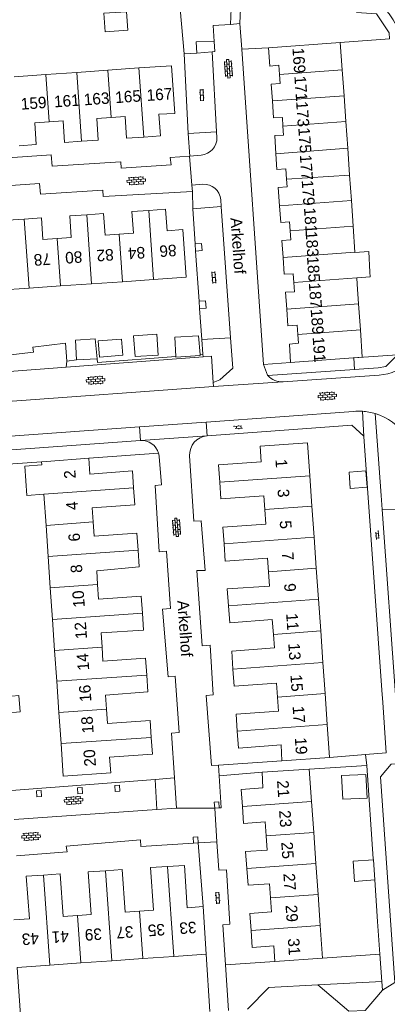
# Model space of a CAD drawing. Extents: x 99476 to 102828, y 406437 to 407931.
# Tile 8 of 162: x 99734 to 99798, y 406614 to 406785. Entities that reach past the tile are written whole.
import ezdxf

# ---------------------------------------------------------------- set-up
doc = ezdxf.new("R2010")
doc.units = 0
doc.header["$MEASUREMENT"] = 0
for name, color, linetype, lineweight in [('BG_bijgebouw', 253, 'Continuous', 0), ('BG_dakoverstek', 253, 'Continuous', 13), ('BG_dakoverstek bijgebouw', 253, 'Continuous', 0), ('BG_heg haag', 253, 'Continuous', 0), ('BG_hek', 253, 'Continuous', 0), ('BG_hoofdgebouw', 253, 'Continuous', 13), ('BG_huisnummer', 253, 'Continuous', 0), ('BG_kant verharding', 253, 'Continuous', 0), ('BG_open verharding', 253, 'Continuous', 0), ('BG_raster', 253, 'Continuous', 0), ('BG_schutting', 253, 'Continuous', 0), ('BG_straatnaam', 253, 'Continuous', 0), ('BG_tussenmuur', 253, 'Continuous', 0), ('BG_vlakafsluiter', 253, 'Continuous', 0)]:
    doc.layers.add(name, color=color, linetype=linetype, lineweight=lineweight)
doc.styles.add('Style-WORKING', font='WORKING.shx')

# ---------------------------------------------------------------- blocks, each defined once
blk = doc.blocks.new('S02OV4')
at = {"layer": 'BG_open verharding', "linetype": 'Continuous', "lineweight": 0}
for p, q in [((0, -0.200092), (0, 0.200092)), ((0, 0.2), (3.201, 0.2)), ((0.214, 0.6), (2.9, 0.6)), ((0.4, 0.199), (0.4, 0.6)), ((0.8, 0.6), (0.8, 0.7)), ((0.8, -0.2), (0.8, 0.2)), ((1.2, 0.2), (1.2, 0.6)), ((1.6, 0.6), (1.6, 0.7)), ((1.6, -0.2), (1.6, 0.2)), ((2, 0.199), (2, 0.6)), ((2.4, 0.6), (2.4, 0.7)), ((2.4, -0.2), (2.4, 0.2)), ((2.8, 0.2), (2.8, 0.6)), ((3.2, -0.199908), (3.2, 0.200092)), ((0, -0.2), (3.2, -0.199)), ((0.31, -0.6), (2.9, -0.6)), ((0.4, -0.6), (0.399, -0.2)), ((0.8, -0.7), (0.8, -0.6)), ((1.2, -0.6), (1.2, -0.2)), ((1.6, -0.7), (1.6, -0.6)), ((2, -0.6), (1.999, -0.2)), ((2.4, -0.7), (2.4, -0.6)), ((2.8, -0.6), (2.8, -0.2))]:
    blk.add_line(p, q, dxfattribs=at)
blk = doc.blocks.new('S02OV2')
at = {"layer": 'BG_open verharding', "linetype": 'Continuous', "lineweight": 0}
for p, q in [((0.052866, 0.482148), (0.183301, 0.482148)), ((0.183301, -1.01785), (0.183301, 0.982147)), ((0.183301, 0.895191), (0.705039, 0.895191)), ((0.705039, -1.01785), (0.705039, 0.982147)), ((0.705039, 0.43867), (0.835473, 0.43867)), ((0.052866, -0.517416), (0.183301, -0.517416)), ((0.183301, -0.017851), (0.705039, -0.017851)), ((0.183301, -0.930894), (0.705039, -0.930894)), ((0.705039, -0.473938), (0.835473, -0.473938))]:
    blk.add_line(p, q, dxfattribs=at)
blk = doc.blocks.new('S02OV6')
at = {"layer": 'BG_open verharding', "linetype": 'Continuous', "lineweight": 0}
for p, q in [((0, 0.20784), (1.371449, 0.20784)), ((0.085505, 0.20784), (0.085505, 0.268177)), ((0.485, -0.192), (0.486, 0.207)), ((0.885505, 0.20784), (0.885505, 0.31106)), ((1.285, -0.193), (1.285, 0.207)), ((0.268333, -0.19216), (1.549656, -0.19216)), ((0.885505, -0.32925), (0.885505, -0.19216))]:
    blk.add_line(p, q, dxfattribs=at)

msp = doc.modelspace()

# ---------------------------------------------------------------- linework, layer by layer
at = {"layer": 'BG_bijgebouw', "linetype": 'Continuous', "lineweight": 0}
for p, q in [((99743.871, 406725.505), (99747.415, 406725.713)), ((99795.362, 406638.743), (99795.605, 406635.251))]:
    msp.add_line(p, q, dxfattribs=at)
at = {"layer": 'BG_bijgebouw', "linetype": 'Continuous', "lineweight": 0, "flags": 128}
for points in [[(99748.618, 406785.676), (99748.805, 406782.461), (99752.76, 406782.75), (99752.55, 406785.94), (99748.618, 406785.676)], [(99747.415, 406725.713), (99747.096, 406729.159), (99743.656, 406728.915)], [(99747.611, 406728.824), (99747.86, 406725.996), (99751.893, 406726.322), (99751.645, 406729.138), (99747.611, 406728.824)], [(99753.74, 406729.699), (99754.013, 406726.086), (99758.048, 406726.306), (99757.815, 406729.956), (99753.74, 406729.699)], [(99761.106, 406726.1), (99760.917, 406729.479), (99765.045, 406729.7), (99765.316, 406726.444)], [(99765.316, 406726.444), (99765.332, 406726.249), (99761.112, 406726), (99761.106, 406726.1)], [(99789.823, 406653.369), (99790.073, 406649.255), (99794.287, 406649.454), (99794.042, 406653.58), (99789.823, 406653.369)], [(99795.605, 406635.251), (99792.12, 406635.008), (99791.877, 406638.5), (99795.362, 406638.743)]]:
    msp.add_lwpolyline(points, dxfattribs=at)
at = {"layer": 'BG_dakoverstek', "linetype": 'Continuous', "lineweight": 13}
msp.add_line((99792.565, 406738.634), (99792.492, 406739.729), dxfattribs=at)
at = {"layer": 'BG_dakoverstek', "linetype": 'Continuous', "lineweight": 13, "flags": 128}
msp.add_lwpolyline([(99738.188, 406702.197), (99735.229, 406701.994), (99734.879, 406707.086), (99737.838, 406707.289)], dxfattribs=at)
at = {"layer": 'BG_dakoverstek bijgebouw', "linetype": 'Continuous', "lineweight": 0}
msp.add_line((99743.656, 406728.915), (99743.871, 406725.505), dxfattribs=at)
at = {"layer": 'BG_dakoverstek bijgebouw', "linetype": 'Continuous', "lineweight": 0, "flags": 128}
for points in [[(99791.357, 406703.21), (99791.157, 406706.051), (99794.07, 406706.256), (99794.27, 406703.416), (99791.357, 406703.21)], [(99731.588, 406664.191), (99734.088, 406664.433), (99733.815, 406667.262), (99731.391, 406667.027)]]:
    msp.add_lwpolyline(points, dxfattribs=at)
at = {"layer": 'BG_heg haag', "linetype": 'Continuous', "lineweight": 0}
for p, q in [((99772.21, 406783.88), (99772.513, 406779.461)), ((99763.2, 406764.78), (99763.507, 406760.897)), ((99763.95, 406754.76), (99764.01, 406751.75)), ((99764.431, 406745.665), (99764.01, 406751.75)), ((99764.519, 406744.398), (99764.431, 406745.665)), ((99765.122, 406735.689), (99764.519, 406744.398)), ((99765.21, 406734.422), (99765.122, 406735.689)), ((99765.58, 406729.07), (99765.21, 406734.422)), ((99765.791, 406726.483), (99765.58, 406729.07)), ((99765.826, 406726.06), (99765.791, 406726.483)), ((99777.075, 406722.797), (99792.095, 406723.834)), ((99757.49, 406652.69), (99732.57, 406650.78)), ((99757.49, 406652.69), (99760.854, 406652.992)), ((99766.37, 406622.38), (99766.961, 406612.438)), ((99785.72, 406617.06), (99796.827, 406617.602))]:
    msp.add_line(p, q, dxfattribs=at)
at = {"layer": 'BG_heg haag', "linetype": 'Continuous', "lineweight": 0, "flags": 128}
for points in [[(99778.941, 406786.312), (99772.32, 406786.5), (99772.21, 406783.88)], [(99792.095, 406723.834), (99796.215, 406724.118), (99797.536, 406724.371), (99799.573, 406726.403)], [(99785.72, 406617.06), (99777.21, 406616.6), (99773.52, 406612.83)]]:
    msp.add_lwpolyline(points, dxfattribs=at)
at = {"layer": 'BG_hek', "linetype": 'Continuous', "lineweight": 0, "flags": 128}
msp.add_lwpolyline([(99747.415, 406725.713), (99747.466, 406725.049), (99761.106, 406726.1)], dxfattribs=at)
at = {"layer": 'BG_hoofdgebouw', "linetype": 'Continuous', "lineweight": 13}
for p, q in [((99777.16, 406779.7), (99789.63, 406780.62)), ((99789.63, 406780.62), (99789.962, 406775.869)), ((99733.051, 406774.664), (99738.504, 406775.045)), ((99738.504, 406775.045), (99743.885, 406775.421)), ((99743.885, 406775.421), (99749.288, 406775.799)), ((99749.288, 406775.799), (99754.679, 406776.176)), ((99789.962, 406775.869), (99790.276, 406771.369)), ((99790.276, 406771.369), (99790.591, 406766.874)), ((99790.591, 406766.874), (99790.912, 406762.27)), ((99790.912, 406762.27), (99791.239, 406757.602)), ((99791.239, 406757.602), (99791.547, 406753.195)), ((99791.547, 406753.195), (99791.86, 406748.707)), ((99791.86, 406748.707), (99792.174, 406744.219)), ((99792.174, 406744.219), (99792.178, 406744.159)), ((99751.83, 406739.086), (99746.43, 406738.712)), ((99757.221, 406739.459), (99751.83, 406739.086)), ((99735.623, 406737.963), (99730.305, 406737.595)), ((99741.05, 406738.339), (99735.623, 406737.963)), ((99746.43, 406738.712), (99741.05, 406738.339)), ((99792.565, 406738.634), (99792.803, 406735.223)), ((99792.803, 406735.223), (99793.116, 406730.752)), ((99746, 406708.43), (99738.639, 406707.9)), ((99737.8, 406707.84), (99738.639, 406707.9)), ((99737.838, 406707.289), (99737.8, 406707.84)), ((99784.709, 406700.133), (99784.339, 406705.42)), ((99738.188, 406702.197), (99738.559, 406696.798)), ((99785.086, 406694.736), (99784.709, 406700.133)), ((99738.559, 406696.798), (99738.931, 406691.383)), ((99785.463, 406689.36), (99785.086, 406694.736)), ((99738.931, 406691.383), (99739.305, 406685.95)), ((99785.84, 406683.973), (99785.463, 406689.36)), ((99739.305, 406685.95), (99739.683, 406680.447)), ((99786.224, 406678.476), (99785.84, 406683.973)), ((99739.683, 406680.447), (99740.053, 406675.065)), ((99786.609, 406672.98), (99786.224, 406678.476)), ((99740.053, 406675.065), (99740.418, 406669.743)), ((99786.986, 406667.593), (99786.609, 406672.98)), ((99740.418, 406669.743), (99740.79, 406664.335)), ((99787.363, 406662.206), (99786.986, 406667.593)), ((99740.79, 406664.335), (99741.162, 406658.92)), ((99787.76, 406656.53), (99787.363, 406662.206)), ((99779.5, 406655.93), (99787.76, 406656.53)), ((99784.25, 406654.51), (99776.04, 406653.94)), ((99784.64, 406648.888), (99784.25, 406654.51)), ((99785.015, 406643.5), (99784.64, 406648.888)), ((99785.388, 406638.119), (99785.015, 406643.5)), ((99785.763, 406632.73), (99785.388, 406638.119)), ((99786.136, 406627.348), (99785.763, 406632.73)), ((99765.8, 406630.64), (99766.37, 406622.38)), ((99786.53, 406621.68), (99786.136, 406627.348)), ((99749.97, 406621.23), (99744.59, 406620.853)), ((99755.343, 406621.607), (99749.97, 406621.23)), ((99760.717, 406621.984), (99755.343, 406621.607)), ((99766.37, 406622.38), (99760.717, 406621.984)), ((99778.28, 406621.1), (99786.53, 406621.68)), ((99739.212, 406620.476), (99733.56, 406620.08)), ((99744.59, 406620.853), (99739.212, 406620.476))]:
    msp.add_line(p, q, dxfattribs=at)
at = {"layer": 'BG_hoofdgebouw', "linetype": 'Continuous', "lineweight": 13, "flags": 128}
for points in [[(99779.071, 406775.069), (99778.94, 406776.65), (99777.39, 406776.52), (99777.16, 406779.7)], [(99754.679, 406776.176), (99760.32, 406776.57), (99760.9, 406768.27), (99758.16, 406768.15), (99758.44, 406764.4), (99755.516, 406764.197)], [(99777.854, 406770.457), (99777.65, 406773.38), (99779.2, 406773.51), (99779.071, 406775.069)], [(99779.669, 406766.082), (99779.58, 406767.6), (99778.06, 406767.51), (99777.854, 406770.457)], [(99739.078, 406766.816), (99736.61, 406766.64), (99736.87, 406762.9), (99733.887, 406762.692)], [(99744.722, 406763.454), (99741.76, 406763.245), (99741.52, 406766.99), (99739.078, 406766.816)], [(99749.862, 406767.572), (99747.37, 406767.4), (99747.63, 406763.66), (99744.722, 406763.454)], [(99755.516, 406764.197), (99752.54, 406763.99), (99752.29, 406767.74), (99749.862, 406767.572)], [(99778.453, 406761.288), (99778.24, 406764.43), (99779.76, 406764.52), (99779.669, 406766.082)], [(99780.3, 406756.873), (99780.18, 406758.65), (99778.64, 406758.54), (99778.453, 406761.288)], [(99779.078, 406752.28), (99778.86, 406755.43), (99780.39, 406755.53), (99780.3, 406756.873)], [(99745.616, 406750.71), (99748.56, 406750.91), (99748.82, 406747.18), (99751.271, 406747.355)], [(99751.271, 406747.355), (99753.72, 406747.53), (99753.45, 406751.26), (99756.386, 406751.46)], [(99756.386, 406751.46), (99759.32, 406751.66), (99759.6, 406747.91), (99762.3, 406748.13), (99762.86, 406739.85), (99757.221, 406739.459)], [(99780.939, 406747.915), (99780.83, 406749.47), (99779.28, 406749.36), (99779.078, 406752.28)], [(99729.736, 406745.847), (99732.15, 406746.01), (99731.9, 406749.74), (99734.793, 406749.947)], [(99734.793, 406749.947), (99737.76, 406750.16), (99738.02, 406746.42), (99740.494, 406746.596)], [(99740.494, 406746.596), (99742.94, 406746.77), (99742.67, 406750.51), (99745.616, 406750.71)], [(99779.7, 406743.302), (99779.5, 406746.23), (99781.05, 406746.34), (99780.939, 406747.915)], [(99792.178, 406744.159), (99794.607, 406744.311), (99794.78, 406740.719), (99794.836, 406739.901), (99792.492, 406739.729)], [(99781.553, 406738.929), (99781.45, 406740.47), (99779.9, 406740.37), (99779.7, 406743.302)], [(99780.33, 406734.325), (99780.12, 406737.25), (99781.66, 406737.34), (99781.553, 406738.929)], [(99782.271, 406729.942), (99782.15, 406731.53), (99780.54, 406731.41), (99780.33, 406734.325)], [(99793.116, 406730.752), (99793.45, 406725.97), (99780.98, 406725.09)], [(99780.98, 406725.09), (99780.79, 406728.27), (99782.39, 406728.39), (99782.271, 406729.942)], [(99784.339, 406705.42), (99783.94, 406711.12), (99775.7, 406710.52), (99775.9, 406707.8), (99768.5, 406707.29), (99768.715, 406704.285)], [(99753.759, 406703.298), (99753.57, 406706.24), (99746.16, 406705.71), (99746, 406708.43)], [(99746.713, 406697.382), (99746.54, 406699.81), (99753.95, 406700.33), (99753.759, 406703.298)], [(99768.715, 406704.285), (99768.92, 406701.41), (99776.35, 406701.94), (99776.52, 406699.539)], [(99776.52, 406699.539), (99776.7, 406697.01), (99769.27, 406696.48), (99769.466, 406693.602)], [(99754.532, 406692.514), (99754.32, 406695.45), (99746.89, 406694.9), (99746.713, 406697.382)], [(99769.466, 406693.602), (99769.67, 406690.6), (99777.01, 406691.12), (99777.175, 406688.758)], [(99747.52, 406686.514), (99747.36, 406688.9), (99754.74, 406689.62), (99754.532, 406692.514)], [(99777.175, 406688.758), (99777.35, 406686.25), (99770, 406685.775), (99770.215, 406682.838)], [(99755.295, 406681.554), (99755.09, 406684.5), (99747.69, 406683.99), (99747.52, 406686.514)], [(99770.215, 406682.838), (99770.43, 406679.9), (99777.82, 406680.46), (99778.014, 406677.88)], [(99748.275, 406675.676), (99748.11, 406678.13), (99755.5, 406678.61), (99755.295, 406681.554)], [(99778.014, 406677.88), (99778.19, 406675.55), (99770.79, 406674.99), (99770.996, 406671.846)], [(99756.05, 406670.804), (99755.85, 406673.73), (99748.44, 406673.22), (99748.275, 406675.676)], [(99749.034, 406664.874), (99748.86, 406667.31), (99756.25, 406667.88), (99756.05, 406670.804)], [(99770.996, 406671.846), (99771.19, 406668.89), (99778.56, 406669.43), (99778.734, 406666.994)], [(99778.734, 406666.994), (99778.91, 406664.54), (99771.54, 406664.01), (99771.75, 406661.072)], [(99756.82, 406659.999), (99756.61, 406662.93), (99749.21, 406662.41), (99749.034, 406664.874)], [(99771.75, 406661.072), (99771.96, 406658.13), (99779.34, 406658.69), (99779.5, 406655.93)], [(99741.162, 406658.92), (99741.55, 406653.28), (99749.82, 406653.85), (99749.59, 406656.57), (99757.03, 406657.06), (99756.82, 406659.999)], [(99776.04, 406653.94), (99776.16, 406651.23), (99772.45, 406650.96), (99772.645, 406648.012)], [(99772.645, 406648.012), (99772.84, 406645.07), (99776.59, 406645.36), (99776.766, 406642.892)], [(99776.766, 406642.892), (99776.94, 406640.44), (99773.19, 406640.2), (99773.407, 406637.239)], [(99744.007, 406629.107), (99746.42, 406629.28), (99745.9, 406636.65), (99748.874, 406636.857)], [(99748.874, 406636.857), (99751.78, 406637.06), (99752.29, 406629.66), (99754.765, 406629.831)], [(99754.765, 406629.831), (99757.21, 406630), (99756.69, 406637.4), (99759.622, 406637.594)], [(99759.622, 406637.594), (99762.57, 406637.79), (99763.07, 406630.42), (99765.8, 406630.64)], [(99773.407, 406637.239), (99773.62, 406634.33), (99777.33, 406634.61), (99777.521, 406632.144)], [(99732.97, 406628.33), (99735.68, 406628.52), (99735.13, 406635.89), (99738.117, 406636.098)], [(99738.117, 406636.098), (99741.02, 406636.3), (99741.54, 406628.93), (99744.007, 406629.107)], [(99777.521, 406632.144), (99777.71, 406629.7), (99773.95, 406629.41), (99774.155, 406626.474)], [(99774.155, 406626.474), (99774.36, 406623.53), (99778.09, 406623.83), (99778.28, 406621.1)]]:
    msp.add_lwpolyline(points, dxfattribs=at)
at = {"layer": 'BG_kant verharding', "linetype": 'Continuous', "lineweight": 0}
for p, q in [((99770.545, 406783.73), (99772.21, 406783.88)), ((99762.55, 406778.61), (99764.743, 406778.775)), ((99763.2, 406764.78), (99762.55, 406778.61)), ((99764.743, 406778.775), (99767.365, 406778.972)), ((99768.15, 406765.09), (99767.365, 406778.972)), ((99772.513, 406779.461), (99776.271, 406724.71)), ((99768.15, 406765.09), (99763.2, 406764.78)), ((99768.15, 406765.09), (99768.201, 406764.14)), ((99763.507, 406760.897), (99763.462, 406760.893)), ((99765.494, 406761.053), (99763.507, 406760.897)), ((99763.87, 406755.86), (99765.766, 406755.993)), ((99763.95, 406754.76), (99763.87, 406755.86)), ((99768.875, 406753.315), (99768.97, 406752.11)), ((99764.01, 406751.75), (99768.97, 406752.11)), ((99770.59, 406729.33), (99768.97, 406752.11)), ((99770.59, 406729.33), (99765.58, 406729.07)), ((99742.068, 406724.266), (99765.826, 406726.06)), ((99779.687, 406721.731), (99796.376, 406722.876)), ((99767.63, 406720.9), (99731.14, 406718.24)), ((99767.585, 406721.57), (99767.63, 406720.9)), ((99779.671, 406721.73), (99779.687, 406721.731)), ((99791.925, 406716.571), (99766.342, 406714.713)), ((99796.708, 406701.968), (99795.692, 406716.182)), ((99754.758, 406713.871), (99731.61, 406712.19)), ((99766.342, 406714.713), (99754.758, 406713.871)), ((99766.54, 406712.348), (99784.637, 406713.657)), ((99766.54, 406712.348), (99754.929, 406711.52)), ((99731.79, 406709.84), (99754.929, 406711.52)), ((99796.88, 406699.566), (99796.708, 406701.968)), ((99768.61, 406653.35), (99776.04, 406653.94)), ((99757.81, 406647.5), (99757.49, 406652.69)), ((99760.854, 406652.992), (99761.21, 406647.73)), ((99733.03, 406645.77), (99757.81, 406647.5)), ((99761.21, 406647.73), (99757.81, 406647.5)), ((99767.83, 406647.71), (99768.595, 406647.759)), ((99768.206, 406641.863), (99767.83, 406647.71)), ((99764.96, 406641.67), (99764.164, 406641.621)), ((99765.8, 406630.64), (99764.96, 406641.67)), ((99796.102, 406628.061), (99796.496, 406622.38)), ((99796.496, 406622.38), (99796.827, 406617.602)), ((99734.257, 406610.184), (99733.56, 406620.08)), ((99770.25, 406612.6), (99769.702, 406620.497)), ((99796.827, 406617.602), (99796.93, 406616.11)), ((99791.08, 406612.5), (99785.72, 406617.06))]:
    msp.add_line(p, q, dxfattribs=at)
at = {"layer": 'BG_kant verharding', "linetype": 'Continuous', "lineweight": 0, "flags": 128}
for points in [[(99761.835, 406786.469), (99765.493, 406786.507), (99770.67, 406786.5), (99770.545, 406783.73)], [(99770.545, 406783.73), (99767.55, 406783.55), (99767.744, 406780.797)], [(99767.744, 406780.797), (99764.597, 406780.714), (99764.743, 406778.775)], [(99767.365, 406778.972), (99767.87, 406779.01), (99767.744, 406780.797)], [(99763.462, 406760.893), (99760.1, 406760.63), (99760.25, 406759.34), (99751.6, 406758.8), (99751.52, 406759.91), (99739.61, 406759.16), (99739.45, 406761.11), (99728.58, 406760.35), (99728.65, 406759.11), (99726.38, 406758.92), (99726.48, 406757.09), (99719.134, 406756.544)], [(99720.95, 406751.87), (99731.72, 406752.62), (99731.58, 406755.74), (99737.44, 406756.15), (99737.6, 406754.26), (99748.4, 406755), (99748.47, 406753.9), (99763.95, 406754.76)], [(99767.585, 406721.57), (99768.75, 406722.08), (99770.96, 406724.06), (99770.59, 406729.33)], [(99765.826, 406726.06), (99767.28, 406726.17), (99767.585, 406721.57)], [(99731.14, 406718.24), (99730.74, 406723.41), (99742.068, 406724.266)], [(99776.271, 406724.71), (99777.009, 406722.873), (99777.075, 406722.797)], [(99758.199, 406708.72), (99758.6, 406703.82), (99757.47, 406703.71), (99758.21, 406692.22), (99759.49, 406692.31), (99760.18, 406682.36), (99758.79, 406682.27), (99759.74, 406670.53), (99760.98, 406670.63), (99761.67, 406660.85), (99760.33, 406660.75), (99760.854, 406652.992)], [(99767.29, 406655.1), (99766.33, 406667.28), (99767.59, 406667.36), (99767.06, 406676.01), (99765.67, 406675.91), (99764.73, 406688.96), (99766.16, 406688.99), (99765.48, 406697.59), (99764.21, 406697.52), (99763.486, 406708.847)], [(99800.543, 406666.712), (99799.24, 406666.56), (99796.88, 406699.566)], [(99799.09, 406617.46), (99796.63, 406653.18), (99798.43, 406655.37), (99800.554, 406655.523)], [(99768.595, 406647.759), (99768.93, 406647.78), (99768.61, 406653.35)], [(99764.164, 406641.621), (99755.01, 406641.06), (99754.95, 406642.2), (99742.05, 406641.12), (99742.23, 406640.16), (99733.414, 406639.43)], [(99769.702, 406620.497), (99769.22, 406627.44), (99770.43, 406627.57), (99769.87, 406637.03), (99768.52, 406636.97), (99768.206, 406641.863)], [(99796.93, 406616.11), (99793.93, 406612.6), (99791.08, 406612.5)]]:
    msp.add_lwpolyline(points, dxfattribs=at)
at = {"layer": 'BG_kant verharding', "linetype": 'Continuous', "lineweight": 0, "extrusion": (0, 0, -1)}
for centre, radius, start, end in [((-99790.80449, 406779.723761), 9.337551, 100.156187, 160.217894), ((-99765.263355, 406763.985642), 2.941698, 176.992173, 265.503078), ((-99765.968844, 406753.084807), 2.915259, 86.010137, 175.471124), ((-99755.150441, 406708.469571), 3.058456, 85.847995, 164.245319), ((-99766.779716, 406709.056355), 3.300363, 356.363069, 85.834757), ((-99755.158707, 406708.469106), 3.050628, 164.194771, 175.28248)]:
    msp.add_arc(centre, radius, start, end, dxfattribs=at)
at = {"layer": 'BG_kant verharding', "linetype": 'Continuous', "lineweight": 0}
for centre, radius, start, end in [((99795.808816, 406731.115256), 8.258755, 273.937985, 356.714952), ((99779.472585, 406724.938779), 3.214907, 221.774628, 273.538386), ((99792.810725, 406706.716976), 9.893858, 356.888818, 73.069075)]:
    msp.add_arc(centre, radius, start, end, dxfattribs=at)
at = {"layer": 'BG_kant verharding', "color": 7, "linetype": 'Continuous', "lineweight": 0}
for centre, radius, start, end in [((99792.805784, 406706.810574), 9.800087, 86.189889, 95.156425), ((99792.811456, 406706.703918), 9.906138, 73.095115, 86.263611)]:
    msp.add_arc(centre, radius, start, end, dxfattribs=at)
at = {"layer": 'BG_raster', "linetype": 'Continuous', "lineweight": 0}
msp.add_line((99761.835, 406786.469), (99762.55, 406778.61), dxfattribs=at)
at = {"layer": 'BG_schutting', "linetype": 'Continuous', "lineweight": 0}
for p, q in [((99742.155, 406725.312), (99743.871, 406725.505)), ((99793.731, 406712.246), (99796.842, 406668.178)), ((99796.982, 406666.025), (99796.842, 406668.178)), ((99794.015, 406657.019), (99787.76, 406656.53)), ((99779.5, 406655.93), (99768.505, 406655.183)), ((99768.505, 406655.183), (99767.29, 406655.1)), ((99784.25, 406654.51), (99794.23, 406655.1)), ((99794.23, 406655.1), (99795.35, 406638.922)), ((99795.35, 406638.922), (99795.362, 406638.743)), ((99795.605, 406635.251), (99796.102, 406628.061))]:
    msp.add_line(p, q, dxfattribs=at)
at = {"layer": 'BG_schutting', "linetype": 'Continuous', "lineweight": 0, "flags": 128}
for points in [[(99798.167, 406781.223), (99798.093, 406782.267), (99795.892, 406785.576), (99792.462, 406785.782)], [(99729.874, 406727.44), (99729.823, 406728.047), (99730.799, 406728.131), (99731.944, 406726.342), (99736.377, 406726.847), (99736.246, 406727.721), (99741.914, 406728.394), (99742.155, 406725.312)], [(99784.637, 406713.657), (99791.6, 406714.16), (99793.73, 406712.26), (99793.731, 406712.246)], [(99796.982, 406666.025), (99797.61, 406657.3), (99794.015, 406657.019)]]:
    msp.add_lwpolyline(points, dxfattribs=at)
at = {"layer": 'BG_tussenmuur', "linetype": 'Continuous', "lineweight": 0}
for p, q in [((99738.504, 406775.045), (99739.078, 406766.816)), ((99743.885, 406775.421), (99744.722, 406763.454)), ((99749.288, 406775.799), (99749.862, 406767.572)), ((99754.679, 406776.176), (99755.516, 406764.197)), ((99779.071, 406775.069), (99789.962, 406775.869)), ((99777.854, 406770.457), (99790.276, 406771.369)), ((99779.669, 406766.082), (99790.591, 406766.874)), ((99778.453, 406761.288), (99790.912, 406762.27)), ((99780.3, 406756.873), (99791.239, 406757.602)), ((99779.078, 406752.28), (99791.547, 406753.195)), ((99756.386, 406751.46), (99757.221, 406739.459)), ((99734.793, 406749.947), (99735.623, 406737.963)), ((99745.616, 406750.71), (99746.43, 406738.712)), ((99780.939, 406747.915), (99791.86, 406748.707)), ((99740.494, 406746.596), (99741.05, 406738.339)), ((99751.271, 406747.355), (99751.83, 406739.086)), ((99779.7, 406743.302), (99792.174, 406744.219)), ((99781.553, 406738.929), (99792.492, 406739.729)), ((99780.33, 406734.325), (99792.803, 406735.223)), ((99782.271, 406729.942), (99793.116, 406730.752)), ((99784.339, 406705.42), (99768.715, 406704.285)), ((99738.188, 406702.197), (99753.759, 406703.298)), ((99784.709, 406700.133), (99776.52, 406699.539)), ((99738.559, 406696.798), (99746.713, 406697.382)), ((99785.086, 406694.736), (99769.466, 406693.602)), ((99738.931, 406691.383), (99754.532, 406692.514)), ((99785.463, 406689.36), (99777.175, 406688.758)), ((99739.305, 406685.95), (99747.52, 406686.514)), ((99785.84, 406683.973), (99770.215, 406682.838)), ((99739.683, 406680.447), (99755.295, 406681.554)), ((99786.224, 406678.476), (99778.014, 406677.88)), ((99740.053, 406675.065), (99748.275, 406675.676)), ((99786.609, 406672.98), (99770.996, 406671.846)), ((99740.418, 406669.743), (99756.05, 406670.804)), ((99786.986, 406667.593), (99778.734, 406666.994)), ((99740.79, 406664.335), (99749.034, 406664.874)), ((99787.363, 406662.206), (99771.75, 406661.072)), ((99741.162, 406658.92), (99756.82, 406659.999)), ((99772.645, 406648.012), (99784.64, 406648.888)), ((99776.766, 406642.892), (99785.015, 406643.5)), ((99773.407, 406637.239), (99785.388, 406638.119)), ((99749.97, 406621.23), (99748.874, 406636.857)), ((99759.622, 406637.594), (99760.717, 406621.984)), ((99739.212, 406620.476), (99738.117, 406636.098)), ((99777.521, 406632.144), (99785.763, 406632.73)), ((99754.765, 406629.831), (99755.343, 406621.607)), ((99744.007, 406629.107), (99744.59, 406620.853)), ((99774.155, 406626.474), (99786.136, 406627.348))]:
    msp.add_line(p, q, dxfattribs=at)
at = {"layer": 'BG_vlakafsluiter', "linetype": 'Continuous', "lineweight": 0}
for p, q in [((99789.63, 406780.62), (99798.167, 406781.223)), ((99777.16, 406779.7), (99772.513, 406779.461)), ((99763.87, 406755.86), (99763.462, 406760.893)), ((99742.155, 406725.312), (99742.068, 406724.266)), ((99765.791, 406726.483), (99765.316, 406726.444)), ((99780.98, 406725.09), (99776.271, 406724.71)), ((99767.63, 406720.9), (99779.671, 406721.73)), ((99793.731, 406712.246), (99793.457, 406716.589)), ((99754.929, 406711.52), (99754.758, 406713.871)), ((99766.54, 406712.348), (99766.342, 406714.713)), ((99746, 406708.43), (99758.094, 406709.3)), ((99729.303, 406707.229), (99737.8, 406707.84)), ((99802.325, 406699.469), (99796.88, 406699.566)), ((99794.23, 406655.1), (99794.015, 406657.019)), ((99768.61, 406653.35), (99768.505, 406655.183)), ((99761.21, 406647.73), (99767.83, 406647.71)), ((99764.96, 406641.67), (99768.206, 406641.863)), ((99778.28, 406621.1), (99769.702, 406620.497)), ((99796.496, 406622.38), (99786.53, 406621.68)), ((99796.93, 406616.11), (99799.09, 406617.46))]:
    msp.add_line(p, q, dxfattribs=at)
at = {"layer": 'BG_vlakafsluiter', "linetype": 'Continuous', "lineweight": 0, "flags": 128}
for points in [[(99764.519, 406744.398), (99765.651, 406744.476), (99765.564, 406745.743), (99764.431, 406745.665)], [(99765.21, 406734.422), (99766.341, 406734.5), (99766.254, 406735.767), (99765.122, 406735.689)], [(99799.573, 406726.403), (99791.952, 406725.864), (99792.095, 406723.834)], [(99736.889, 406650.737), (99737.693, 406650.793), (99737.758, 406649.748), (99736.962, 406649.694), (99736.889, 406650.737)], [(99744.007, 406651.269), (99744.811, 406651.325), (99744.876, 406650.28), (99744.08, 406650.226), (99744.007, 406651.269)], [(99750.486, 406651.627), (99751.29, 406651.683), (99751.355, 406650.638), (99750.559, 406650.584), (99750.486, 406651.627)], [(99767.83, 406647.71), (99767.726, 406648.752), (99768.53, 406648.808), (99768.595, 406647.759)], [(99764.164, 406641.621), (99764.091, 406642.659), (99764.895, 406642.715), (99764.96, 406641.67)]]:
    msp.add_lwpolyline(points, dxfattribs=at)

# ---------------------------------------------------------------- block references
at = {"layer": 'BG_open verharding', "linetype": 'Continuous', "lineweight": 0}
for name, p, rotation in [('S02OV4', (99770.1, 406777.635), 273.897896), ('S02OV2', (99766.043, 406771.477), 183.211626), ('S02OV4', (99752.622, 406756.473), 4.244862), ('S02OV2', (99768.134, 406739.831), 184.073364), ('S02OV4', (99745.562, 406721.852), 4.187704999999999), ('S02OV4', (99785.79, 406719.129), 4.187704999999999), ('S02OV6', (99771.123, 406713.769), 4.130539), ('S02OV4', (99761.336, 406694.863), 94.530521), ('S02OV6', (99795.995, 406695.886), 274.073364), ('S02OV4', (99741.748, 406648.947), 3.897895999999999), ('S02OV4', (99734.372, 406642.688), 3.897895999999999), ('S02OV2', (99768.784, 406632.15), 183.383288)]:
    msp.add_blockref(name, p, dxfattribs=dict(at, rotation=rotation))

# ---------------------------------------------------------------- texts
at = {"layer": 'BG_huisnummer', "linetype": 'Continuous', "lineweight": 0, "style": 'Style-WORKING'}
for s, rotation, p in [('169', 274.069297, (99781.31, 406779.637)), ('171', 274.069297, (99781.65, 406774.761)), ('161', 3.955038, (99740.011, 406769.329)), ('163', 3.955038, (99745.177, 406769.687)), ('165', 3.955038, (99750.63, 406770.064)), ('167', 3.955038, (99756.084, 406770.442)), ('159', 3.955038, (99734.249, 406768.931)), ('173', 274.069297, (99781.952, 406770.336)), ('175', 274.069297, (99782.327, 406765.783)), ('177', 274.069297, (99782.597, 406761.07)), ('179', 274.069297, (99782.919, 406756.671)), ('181', 274.069297, (99783.312, 406751.878)), ('183', 274.069297, (99783.589, 406747.791)), ('80', 183.955038, (99744.786, 406744.41)), ('82', 183.955038, (99750.236, 406744.788)), ('84', 183.955038, (99755.686, 406745.165)), ('86', 183.955038, (99761.136, 406745.543)), ('78', 183.955038, (99739.336, 406744.033)), ('185', 274.069297, (99783.833, 406743.419)), ('187', 274.069297, (99784.155, 406738.863)), ('189', 274.069297, (99784.477, 406734.307)), ('191', 274.069297, (99784.819, 406729.464)), ('1', 273.955038, (99778.364, 406708.231)), ('2', 94.012171, (99743.736, 406704.971)), ('3', 273.955038, (99778.724, 406703.059)), ('4', 94.012171, (99744.118, 406699.513)), ('5', 273.955038, (99779.104, 406697.601)), ('6', 94.012171, (99744.5, 406694.055)), ('7', 273.955038, (99779.484, 406692.142)), ('8', 94.012171, (99744.882, 406688.597)), ('9', 273.955038, (99779.864, 406686.683)), ('10', 94.012171, (99745.302, 406682.593)), ('11', 273.955038, (99780.226, 406681.483)), ('12', 94.012171, (99745.684, 406677.135)), ('13', 273.955038, (99780.586, 406676.311)), ('14', 94.012171, (99746.066, 406671.677)), ('15', 273.955038, (99780.966, 406670.852)), ('16', 94.012171, (99746.448, 406666.219)), ('17', 273.955038, (99781.346, 406665.393)), ('18', 94.012171, (99746.83, 406660.761)), ('19', 273.955038, (99781.726, 406659.934)), ('20', 94.012171, (99747.232, 406655.015)), ('21', 273.897896, (99778.645, 406652.474)), ('23', 273.897896, (99778.999, 406647.289)), ('25', 273.897896, (99779.372, 406641.815)), ('27', 273.897896, (99779.745, 406636.342)), ('29', 273.897896, (99780.119, 406630.869)), ('33', 184.012171, (99764.601, 406628.049)), ('41', 184.012171, (99742.453, 406626.49)), ('39', 184.012171, (99748.187, 406626.894)), ('37', 184.012171, (99753.659, 406627.279)), ('35', 184.012171, (99759.13, 406627.664)), ('43', 184.012171, (99737.27, 406626.126)), ('31', 273.897896, (99780.514, 406625.081))]:
    msp.add_text(s, height=2, rotation=rotation, dxfattribs=at).set_placement(p)
at = {"layer": 'BG_straatnaam', "linetype": 'Continuous', "lineweight": 0, "style": 'Style-WORKING'}
for rotation, p in [(274.073364, (99770.564, 406750.143)), (273.955038, (99761.343, 406683.716))]:
    msp.add_text('Arkelhof', height=2, rotation=rotation, dxfattribs=at).set_placement(p)

doc.saveas('drawing.dxf')
